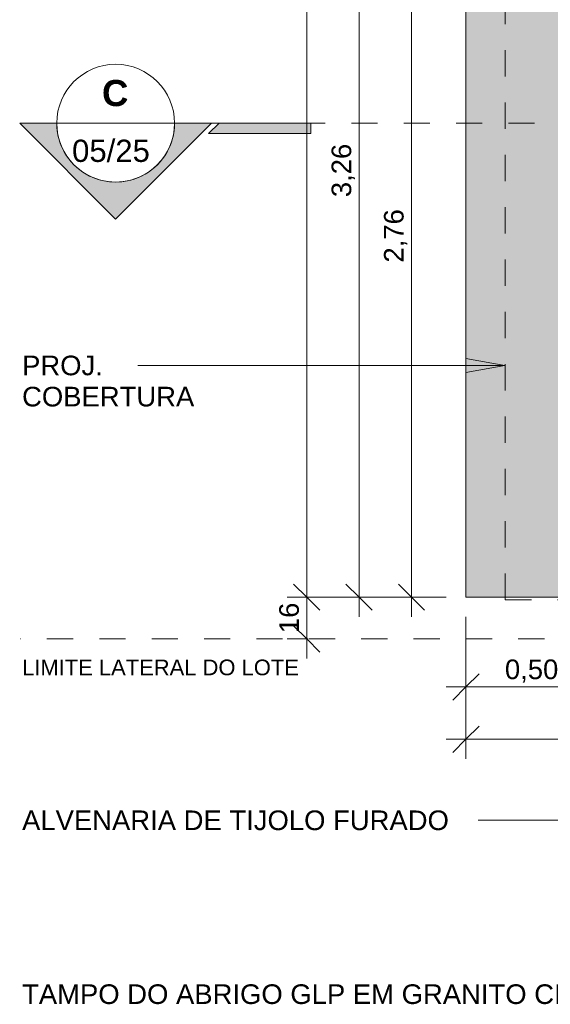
# Model space of a CAD drawing. Header units: metres. Extents: x -10.5 to 2.8, y -19.7 to -9.5.
# Tile 1 of 32: x -10.5 to -8.5, y -19.6 to -15.9. Entities that reach past the tile are written whole.
import ezdxf

# ---------------------------------------------------------------- set-up
doc = ezdxf.new("R2010")
doc.units = ezdxf.units.M
for name, pattern in [('Projeção', [0.003969, 0.002381, -0.001587]), ('Tracejado 4mm', [0.006, 0.004, -0.002]), ('Traço ponto', [0.015875, 0.00635, -0.004763, 0, -0.004763])]:
    doc.linetypes.add(name, pattern=pattern)
for name, color, linetype, lineweight in [('A-ANNO-DIMS', 7, 'Continuous', 9), ('A-ANNO-DIMS-50', 7, 'Continuous', 9), ('A-FLOR', 7, 'Continuous', 5), ('A-FLOR-OVHD', 7, 'Projeção', 5), ('A-FLOR-PATT', 7, 'Continuous', 5), ('G-ANNO-SYMB', 7, 'Continuous', 9), ('G-ANNO-TEXT', 7, 'Continuous', 9)]:
    doc.layers.add(name, color=color, linetype=linetype, lineweight=lineweight)
doc.layers.add('A-DETL', color=7, linetype='Continuous', lineweight=5, true_color=0x00a600)
doc.styles.add('Arial_1', font='arial.ttf', dxfattribs={"height": 0.085})
doc.styles.add('Arial_3', font='arial.ttf', dxfattribs={"height": 0.075})
doc.styles.add('Arial_4', font='arial.ttf', dxfattribs={"height": 0.06})
doc.styles.add('Arial_B', font='arialbd.ttf', dxfattribs={"height": 0.1})
doc.dimstyles.new('Com_linha__ref__contínua__-_Cor_Vermelha_Arial_1_5mm', dxfattribs={"dimscale": 0.3048, "dimtxt": 0.076519, "dimasz": 0.328084, "dimexe": 0.246063, "dimexo": 0.246063, "dimgap": 0.024606, "dimtad": 1, "dimrnd": 0.01, "dimzin": 0, "dimdsep": 46, "dimtxsty": 'Arial_3', "dimblk1": 'OBLIQUE', "dimblk2": 'OBLIQUE', "dimsah": 1, "dimcen": 0.09, "dimdle": 0.246063, "dimazin": 0, "dimtfac": 1, "dimtdec": 4, "dimtix": 1, "dimtmove": 0, "dimatfit": 3, "dimfxl": 1, "dimtvp": 1, "dimtolj": 1, "dimtzin": 0, "dimarcsym": 2})
doc.dimstyles.new('Com_linha__ref__contínua__-_Cor_Vermelha_Arial_1_5mm_2', dxfattribs={"dimscale": 0.3048, "dimtxt": 0.076519, "dimasz": 0.328084, "dimexe": 0.246063, "dimexo": 0.246063, "dimgap": 0.024606, "dimtad": 1, "dimdec": 1, "dimlfac": 100, "dimrnd": 0.1, "dimdsep": 46, "dimtxsty": 'Arial_3', "dimblk1": 'OBLIQUE', "dimblk2": 'OBLIQUE', "dimsah": 1, "dimcen": 0.09, "dimdle": 0.246063, "dimazin": 0, "dimtfac": 1, "dimtdec": 4, "dimtix": 1, "dimtmove": 0, "dimatfit": 3, "dimfxl": 1, "dimtvp": 1, "dimtolj": 1, "dimtzin": 0, "dimarcsym": 2})

# ---------------------------------------------------------------- blocks, each defined once
blk = doc.blocks.new('Corte - Extremidade superior do corte - Preenchido-319564-NIVEL TERREO')
at = {"layer": 'G-ANNO-SYMB'}
h = blk.add_hatch(color=256, dxfattribs=at)
edge = h.paths.add_edge_path()
edge.add_line((0.001328, 0), (-0.0015, 0))
edge.add_arc((-0.006, 0), 0.0045, 0, 180)
edge.add_line((-0.0105, 0), (-0.013328, 0))
edge.add_line((-0.013328, 0), (-0.006, 0.007328))
edge.add_line((-0.006, 0.007328), (0.001328, 0))
blk.add_hatch(color=256, dxfattribs=at).paths.add_polyline_path([(0.008894, 0), (0.001894, 0), (0.001094, 0.0008), (0.008894, 0.0008)])
at = {"layer": 'G-ANNO-SYMB', "lineweight": 18}
for p, q in [((-0.006, 0.007328), (-0.013328, 0)), ((-0.006, 0.007328), (-0.013328, 0)), ((-0.006, 0.007328), (0.001328, 0)), ((0.001328, 0), (-0.006, 0.007328)), ((0.008894, 0.0008), (0.001094, 0.0008)), ((0.001094, 0.0008), (0.001894, 0)), ((0.008894, 0), (0.008894, 0.0008)), ((-0.0015, 0), (0.001328, 0)), ((-0.0105, 0), (-0.013328, 0)), ((-0.013328, 0), (-0.0105, 0)), ((-0.0015, 0), (0.001328, 0)), ((0.001894, 0), (0.008894, 0))]:
    blk.add_line(p, q, dxfattribs=at)
for start, end in [(360, 180), (0, 180), (180, 360)]:
    blk.add_arc((-0.006, 0), 0.0045, start, end, dxfattribs=at)
blk = doc.blocks.new('DIMBLOCK36-NIVEL TERREO')
at = {"layer": 'A-ANNO-DIMS-50', "color": 242, "true_color": 0xbd2b2e, "transparency": 16777216}
for p, q in [((-9.0418, -15.315), (-9.0918, -15.265)), ((-9.0418, -15.315), (-9.1168, -15.315)), ((-9.0418, -18.15), (-9.0418, -15.315)), ((-9.0418, -15.315), (-8.9918, -15.365)), ((-9.0418, -15.315), (-8.7442, -15.315)), ((-9.0418, -18.075), (-9.0918, -18.025)), ((-9.0418, -18.075), (-9.1168, -18.075)), ((-9.0418, -18.075), (-8.9918, -18.125)), ((-9.0418, -18.075), (-8.9086, -18.075))]:
    blk.add_line(p, q, dxfattribs=at)
at = {"layer": 'A-ANNO-DIMS-50', "color": 0, "transparency": 16777216, "insert": (-9.1467, -16.7963), "char_height": 0.075, "width": 0.242979, "attachment_point": 1, "rotation": 90, "line_spacing_factor": 0.941778, "style": 'Arial_3'}
blk.add_mtext('2,76', dxfattribs=at)
blk = doc.blocks.new('_Oblique')
at = {"color": 0, "linetype": 'ByBlock', "lineweight": -2}
blk.add_line((-0.5, -0.5), (0.5, 0.5), dxfattribs=at)
blk = doc.blocks.new('DIMBLOCK38-NIVEL TERREO')
at = {"layer": 'A-ANNO-DIMS-50', "color": 242, "true_color": 0xbd2b2e, "transparency": 16777216}
for p, q in [((-9.4418, -18.075), (-9.4918, -18.025)), ((-9.4418, -18.31), (-9.4418, -18)), ((-9.4418, -18.075), (-9.5168, -18.075)), ((-9.4418, -18.075), (-9.3918, -18.125)), ((-9.4418, -18.075), (-8.9086, -18.075)), ((-9.4418, -18.235), (-9.4918, -18.185)), ((-9.4418, -18.235), (-9.5168, -18.235)), ((-9.4418, -18.235), (-9.3918, -18.285)), ((-9.4418, -18.235), (-9.4375, -18.235))]:
    blk.add_line(p, q, dxfattribs=at)
at = {"layer": 'A-ANNO-DIMS-50', "color": 0, "transparency": 16777216, "insert": (-9.5467, -18.2127), "char_height": 0.075, "width": 0.138441, "attachment_point": 1, "rotation": 90, "line_spacing_factor": 0.941778, "style": 'Arial_3'}
blk.add_mtext('16', dxfattribs=at)
blk = doc.blocks.new('DIMBLOCK42-NIVEL TERREO')
at = {"layer": 'A-ANNO-DIMS-50', "color": 242, "true_color": 0xbd2b2e, "transparency": 16777216}
for p, q in [((-9.2418, -14.815), (-9.2918, -14.765)), ((-9.2418, -14.815), (-9.3168, -14.815)), ((-9.2418, -14.815), (-9.2418, -18.15)), ((-9.2418, -14.815), (-9.1918, -14.865)), ((-9.2418, -14.815), (-8.8597, -14.815)), ((-9.2418, -18.075), (-9.2918, -18.025)), ((-9.2418, -18.075), (-9.3168, -18.075)), ((-9.2418, -18.075), (-9.1918, -18.125)), ((-9.2418, -18.075), (-8.9086, -18.075))]:
    blk.add_line(p, q, dxfattribs=at)
at = {"layer": 'A-ANNO-DIMS-50', "color": 0, "transparency": 16777216, "insert": (-9.3467, -16.5463), "char_height": 0.075, "width": 0.242979, "attachment_point": 1, "rotation": 90, "line_spacing_factor": 0.941778, "style": 'Arial_3'}
blk.add_mtext('3,26', dxfattribs=at)
blk = doc.blocks.new('DIMBLOCK43-NIVEL TERREO')
at = {"layer": 'A-ANNO-DIMS-50', "color": 242, "true_color": 0xbd2b2e, "transparency": 16777216}
for p, q in [((-9.4418, -10.735), (-9.4918, -10.685)), ((-9.4418, -18.15), (-9.4418, -10.66)), ((-9.4418, -10.735), (-9.5168, -10.735)), ((-9.4418, -10.735), (-9.3918, -10.785)), ((-9.4418, -10.735), (-8.2787, -10.735)), ((-9.4418, -18.075), (-9.4918, -18.025)), ((-9.4418, -18.075), (-9.5168, -18.075)), ((-9.4418, -18.075), (-9.3918, -18.125)), ((-9.4418, -18.075), (-8.9086, -18.075))]:
    blk.add_line(p, q, dxfattribs=at)
at = {"layer": 'A-ANNO-DIMS-50', "color": 0, "transparency": 16777216, "insert": (-9.5467, -14.5063), "char_height": 0.075, "width": 0.242979, "attachment_point": 1, "rotation": 90, "line_spacing_factor": 0.941778, "style": 'Arial_3'}
blk.add_mtext('7,34', dxfattribs=at)
blk = doc.blocks.new('DIMBLOCK61-NIVEL TERREO')
at = {"layer": 'A-ANNO-DIMS-50', "color": 242, "true_color": 0xbd2b2e, "transparency": 16777216}
for p, q in [((-8.8336, -18.4184), (-8.8336, -18.15)), ((-8.3336, -18.4184), (-8.3336, -18.31)), ((-8.8336, -18.4184), (-8.7836, -18.3684)), ((-8.3336, -18.4184), (-8.2836, -18.3684)), ((-8.9086, -18.4184), (-8.3336, -18.4184)), ((-8.8336, -18.4184), (-8.8836, -18.4684)), ((-8.8336, -18.4184), (-8.8336, -18.4934)), ((-8.3336, -18.4184), (-8.3836, -18.4684)), ((-8.3336, -18.4184), (-8.3336, -18.4934))]:
    blk.add_line(p, q, dxfattribs=at)
at = {"layer": 'A-ANNO-DIMS-50', "color": 0, "transparency": 16777216, "insert": (-8.6848, -18.3135), "char_height": 0.075, "width": 0.242979, "attachment_point": 1, "line_spacing_factor": 0.941778, "style": 'Arial_3'}
blk.add_mtext('0,50', dxfattribs=at)
blk = doc.blocks.new('DIMBLOCK64-NIVEL TERREO')
at = {"layer": 'A-ANNO-DIMS-50', "color": 242, "true_color": 0xbd2b2e, "transparency": 16777216}
for p, q in [((-8.8336, -18.6184), (-8.8336, -18.15)), ((1.0064, -18.6184), (1.0064, -18.15)), ((-8.8336, -18.6184), (-8.7836, -18.5684)), ((1.0064, -18.6184), (1.0564, -18.5684)), ((-8.9086, -18.6184), (1.0814, -18.6184)), ((-8.8336, -18.6184), (-8.8836, -18.6684)), ((-8.8336, -18.6184), (-8.8336, -18.6934)), ((1.0064, -18.6184), (0.9564, -18.6684)), ((1.0064, -18.6184), (1.0064, -18.6934))]:
    blk.add_line(p, q, dxfattribs=at)
at = {"layer": 'A-ANNO-DIMS-50', "color": 0, "transparency": 16777216, "insert": (-4.0148, -18.5135), "char_height": 0.075, "width": 0.242979, "attachment_point": 1, "line_spacing_factor": 0.941778, "style": 'Arial_3'}
blk.add_mtext('9,84', dxfattribs=at)

msp = doc.modelspace()

# ---------------------------------------------------------------- hatches: boundary and pattern name
at = {"layer": 'A-FLOR-PATT', "true_color": 0xd8d8d8}
h = msp.add_hatch(color=254, dxfattribs=at)
h.paths.add_polyline_path([(0.5264, -18.075), (1.0064, -18.075), (1.0064, -13.705), (0.5064, -13.705), (0.5064, -16.075), (0.5264, -16.075), (0.5264, -16.175), (0.5464, -16.175), (0.5464, -17.375), (0.5264, -17.375), (0.5264, -17.475), (0.5064, -17.475), (0.5064, -18.075)])
h.paths.add_polyline_path([(-8.452, -17.761), (-8.452, -17.761), (-8.4512, -17.7607)])
h.paths.add_polyline_path([(-8.8336, -18.075), (-8.3336, -18.075), (-8.3336, -17.7839), (-8.3346, -17.7849), (-8.354, -17.7852), (-8.3544, -17.7856), (-8.3924, -17.7859), (-8.3933, -17.7908), (-8.3955, -17.7927), (-8.3997, -17.7933), (-8.4029, -17.7943), (-8.4057, -17.7959), (-8.4096, -17.7984), (-8.4125, -17.7982), (-8.4156, -17.7959), (-8.4189, -17.7942), (-8.422, -17.7933), (-8.4264, -17.7923), (-8.4283, -17.7901), (-8.4288, -17.787), (-8.4294, -17.7856), (-8.4394, -17.7851), (-8.4416, -17.7854), (-8.4447, -17.7875), (-8.4479, -17.7885), (-8.453, -17.7889), (-8.4571, -17.7879), (-8.4624, -17.7837), (-8.4646, -17.7794), (-8.4653, -17.775), (-8.4637, -17.7684), (-8.462, -17.7657), (-8.4585, -17.7628), (-8.4544, -17.7615), (-8.4499, -17.7611), (-8.4447, -17.7624), (-8.4396, -17.765), (-8.4289, -17.7637), (-8.428, -17.7592), (-8.4258, -17.7573), (-8.4222, -17.7567), (-8.4184, -17.7556), (-8.4156, -17.7541), (-8.4117, -17.7516), (-8.4088, -17.7518), (-8.4053, -17.7543), (-8.4024, -17.7558), (-8.3992, -17.7567), (-8.3949, -17.7577), (-8.393, -17.7599), (-8.3924, -17.7637), (-8.3923, -17.7644), (-8.354, -17.7648), (-8.354, -17.7651), (-8.3346, -17.7651), (-8.3336, -17.7661), (-8.3336, -15.315), (-7.7037, -15.315), (-7.7037, -11.235), (-7.1936, -11.235), (-7.1936, -11.215), (-7.0936, -11.215), (-7.0936, -11.195), (-5.5936, -11.195), (-5.5936, -11.215), (-5.4936, -11.215), (-5.4936, -11.235), (-4.6836, -11.235), (-4.6836, -11.215), (-4.5836, -11.215), (-4.5836, -11.195), (-3.7836, -11.195), (-3.7836, -11.215), (-3.6836, -11.215), (-3.6836, -11.235), (-2.8736, -11.235), (-2.8736, -11.215), (-2.7736, -11.215), (-2.7736, -11.195), (-1.2736, -11.195), (-1.2736, -11.215), (-1.1736, -11.215), (-1.1736, -11.235), (-0.6636, -11.235), (-0.6636, -12.425), (-0.1636, -12.425), (-0.1636, -10.735), (-8.2037, -10.735), (-8.2037, -14.815), (-8.8336, -14.815), (-8.8336, -17.8038)])
at = {"layer": 'G-ANNO-TEXT'}
msp.add_hatch(color=256, dxfattribs=at).paths.add_polyline_path([(-8.6845, -17.1896), (-8.8345, -17.1632), (-8.8345, -17.2161)])

# ---------------------------------------------------------------- linework, layer by layer
at = {"layer": 'A-DETL', "color": 7, "linetype": 'Tracejado 4mm'}
msp.add_line((-8.3336, -18.235), (-10.5341, -18.235), dxfattribs=at)
at = {"layer": 'A-FLOR'}
for p, q in [((-8.8336, -14.815), (-8.8336, -18.075)), ((-8.8336, -18.075), (-8.3336, -18.075))]:
    msp.add_line(p, q, dxfattribs=at)
at = {"layer": 'A-FLOR-OVHD'}
for q in [(-8.6836, -15.315), (-8.3336, -18.085)]:
    msp.add_line((-8.6836, -18.085), q, dxfattribs=at)
at = {"layer": 'G-ANNO-SYMB', "lineweight": 18}
msp.add_line((-10.3963, -16.2637), (-9.9463, -16.2637), dxfattribs=at)
at = {"layer": 'G-ANNO-SYMB', "linetype": 'Traço ponto', "lineweight": 18}
msp.add_line((-9.8713, -16.2637), (-7.5276, -16.2637), dxfattribs=at)
at = {"layer": 'G-ANNO-TEXT'}
for p, q in [((-9.4776, -17.1896), (-10.0865, -17.1896)), ((-8.6845, -17.1896), (-9.4776, -17.1896)), ((-8.6845, -17.1896), (-8.8345, -17.1632)), ((-8.8345, -17.1632), (-8.8345, -17.2161)), ((-8.8345, -17.2161), (-8.6845, -17.1896)), ((-8.5578, -18.928), (-8.7867, -18.928)), ((-7.4608, -18.928), (-8.5578, -18.928))]:
    msp.add_line(p, q, dxfattribs=at)

# ---------------------------------------------------------------- block references
at = {"layer": 'G-ANNO-SYMB', "lineweight": 18, "extrusion": (0, 0, -1), "xscale": 49.99999999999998, "yscale": 49.99999999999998, "zscale": 49.99999999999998, "rotation": 180}
msp.add_blockref('Corte - Extremidade superior do corte - Preenchido-319564-NIVEL TERREO', (9.8713, -16.2637), dxfattribs=at)

# ---------------------------------------------------------------- texts
at = {"layer": 'G-ANNO-SYMB', "attachment_point": 1}
for s, insert, char_height, width, style in [('\\fArial|b1|i0|c0|p34|;C', (-10.2236, -16.0985), 0.1, 0.124262, 'Arial_B'), ('05/25', (-10.3377, -16.3267), 0.085, 0.376793, 'Arial_1')]:
    msp.add_mtext(s, dxfattribs=dict(at, insert=insert, char_height=char_height, width=width, style=style))
at = {"layer": 'G-ANNO-TEXT', "attachment_point": 1}
for s, insert, char_height, width, style in [('PROJ. ', (-10.5287, -17.1521), 0.075, 0.412869, 'Arial_3'), ('COBERTURA', (-10.5287, -17.2712), 0.075, 0.797679, 'Arial_3'), ('LIMITE LATERAL DO LOTE', (-10.5287, -18.3137), 0.06, 1.374894, 'Arial_4'), ('ALVENARIA DE TIJOLO FURADO', (-10.5287, -18.8905), 0.075, 1.988185, 'Arial_3'), ('TAMPO DO ABRIGO GLP EM GRANITO CINZA ANDORINHA', (-10.5287, -19.555), 0.075, 3.575526, 'Arial_3')]:
    msp.add_mtext(s, dxfattribs=dict(at, insert=insert, char_height=char_height, width=width, style=style))

# ---------------------------------------------------------------- dimensions: what is measured, and where the dimension line sits
at = {"layer": 'A-ANNO-DIMS', "color": 242, "true_color": 0xbd2b2e}
for base, p1, p2, dimstyle, override, picture, middle in [((-9.4418, -10.735), (-8.8336, -18.075), (-8.2037, -10.735), 'Com_linha__ref__contínua__-_Cor_Vermelha_Arial_1_5mm', {"dimpost": '<>', "dimfxl": 7.366979}, 'DIMBLOCK43-NIVEL TERREO', (-9.4877, -14.405)), ((-9.2418, -18.075), (-8.7847, -14.815), (-8.8336, -18.075), 'Com_linha__ref__contínua__-_Cor_Vermelha_Arial_1_5mm', {"dimpost": '<>', "dimfxl": 3.260366}, 'DIMBLOCK42-NIVEL TERREO', (-9.2877, -16.445)), ((-9.0418, -15.315), (-8.8336, -18.075), (-8.6692, -15.315), 'Com_linha__ref__contínua__-_Cor_Vermelha_Arial_1_5mm', {"dimpost": '<>', "dimfxl": 2.764888}, 'DIMBLOCK36-NIVEL TERREO', (-9.0876, -16.695)), ((-9.4418, -18.075), (-9.5125, -18.235), (-8.8336, -18.075), 'Com_linha__ref__contínua__-_Cor_Vermelha_Arial_1_5mm_2', {"dimpost": '<>', "dimfxl": 0.697555}, 'DIMBLOCK38-NIVEL TERREO', (-9.4876, -18.155))]:
    dim = msp.add_linear_dim(base=base, p1=p1, p2=p2, angle=90, dimstyle=dimstyle, override=override, dxfattribs=at)
    dim.commit()
    dim.dimension.update_dxf_attribs({"geometry": picture, "text_midpoint": middle})
for base, p2, override, picture, middle in [((-8.3336, -18.4184), (-8.3336, -18.235), {"dimpost": '<>', "dimfxl": 0.524976}, 'DIMBLOCK61-NIVEL TERREO', (-8.5836, -18.3726)), ((1.0064, -18.6184), (1.0064, -18.075), {"dimpost": '<>', "dimfxl": 9.84}, 'DIMBLOCK64-NIVEL TERREO', (-3.9136, -18.5726))]:
    dim = msp.add_linear_dim(base=base, p1=(-8.8336, -18.075), p2=p2, dimstyle='Com_linha__ref__contínua__-_Cor_Vermelha_Arial_1_5mm', override=override, dxfattribs=at)
    dim.commit()
    dim.dimension.update_dxf_attribs({"geometry": picture, "text_midpoint": middle})

doc.saveas('drawing.dxf')
